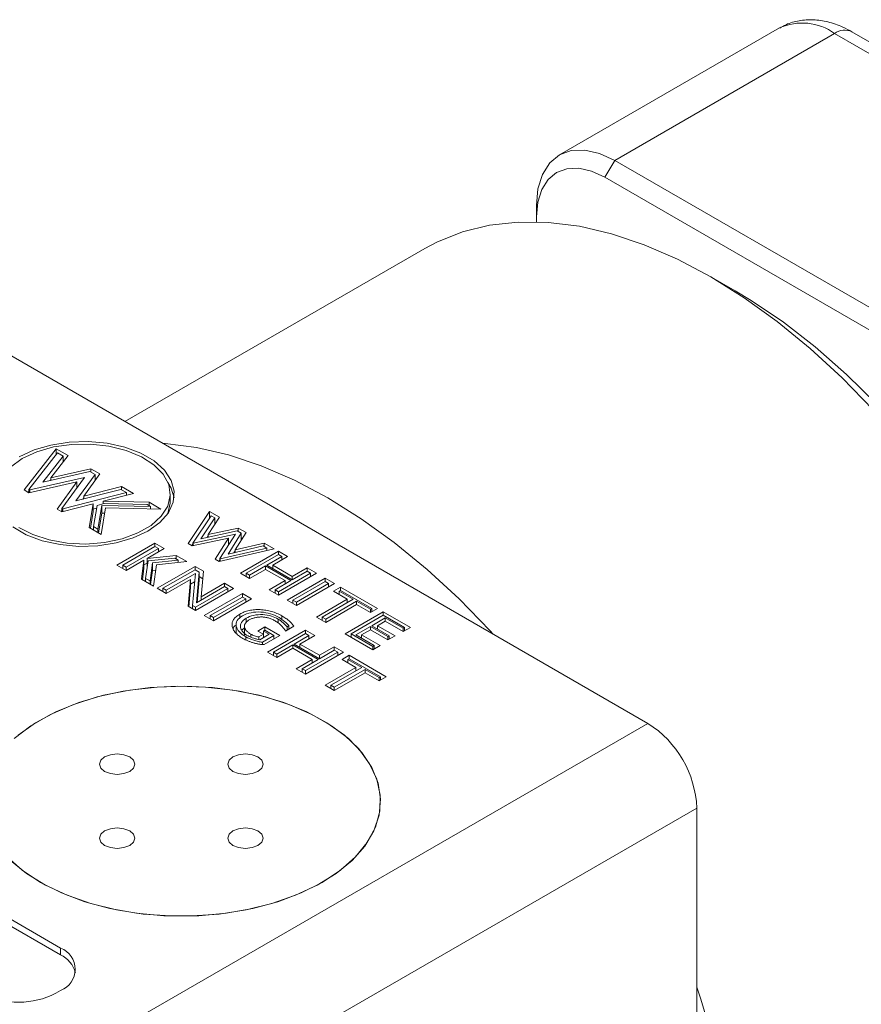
# Model space of a CAD drawing. Header units: inches. Extents: x 1.42 to 7.57, y 1.63 to 8.46.
# Tile 15 of 16: x 5.71 to 6.47, y 5.96 to 6.85. Entities that reach past the tile are written whole.
import ezdxf

# ---------------------------------------------------------------- set-up
doc = ezdxf.new("R2010")
doc.units = ezdxf.units.IN
doc.header["$MEASUREMENT"] = 0

msp = doc.modelspace()

# ---------------------------------------------------------------- linework, layer by layer
at = {"color": 7, "linetype": 'Continuous', "lineweight": 15}
for p, q in [((6.39933, 6.84489), (6.20046, 6.73008)), ((6.44933, 6.83993), (6.25046, 6.72513)), ((6.7426, 6.67063), (6.44933, 6.83993)), ((6.75823, 6.67218), (6.46495, 6.84148)), ((6.25046, 6.72513), (6.24162, 6.70982)), ((6.25046, 6.72513), (6.54373, 6.55582)), ((6.53489, 6.54051), (6.24162, 6.70982)), ((6.17975, 6.68429), (6.17975, 6.67409)), ((6.17975, 6.67409), (6.17975, 6.66958)), ((6.07876, 6.64544), (5.80764, 6.48892)), ((6.35945, 6.60704), (6.33736, 6.6198)), ((5.67297, 6.56667), (6.28055, 6.21592)), ((5.71636, 6.42709), (5.74548, 6.46437)), ((5.72084, 6.42756), (5.74667, 6.46062)), ((5.75178, 6.45767), (5.73325, 6.43407)), ((5.75627, 6.45814), (5.74048, 6.43804)), ((5.74548, 6.46437), (5.75627, 6.45814)), ((5.74548, 6.4591), (5.74548, 6.46437)), ((5.74667, 6.46062), (5.75178, 6.45767)), ((5.75178, 6.45243), (5.75178, 6.45767)), ((5.75178, 6.45359), (5.75241, 6.45323)), ((5.73325, 6.43407), (5.77592, 6.44374)), ((5.74048, 6.43804), (5.77683, 6.44627)), ((5.78063, 6.44102), (5.76326, 6.41721)), ((5.78506, 6.44152), (5.77039, 6.42141)), ((5.77592, 6.44374), (5.78063, 6.44102)), ((5.77683, 6.44627), (5.78506, 6.44152)), ((5.77683, 6.44321), (5.77683, 6.44627)), ((5.78063, 6.43544), (5.78063, 6.44102)), ((5.76418, 6.43441), (5.72075, 6.42455)), ((5.77108, 6.4383), (5.72166, 6.42709)), ((5.74048, 6.43613), (5.74007, 6.43562)), ((5.74048, 6.43571), (5.74048, 6.43804)), ((5.74626, 6.40982), (5.76418, 6.43441)), ((5.7507, 6.41033), (5.77108, 6.4383)), ((5.76418, 6.42882), (5.76418, 6.43441)), ((5.76484, 6.42974), (5.76418, 6.42959)), ((5.77039, 6.42141), (5.80466, 6.4302)), ((5.78063, 6.43693), (5.7814, 6.43649)), ((5.80466, 6.4302), (5.81545, 6.42398)), ((5.80466, 6.42714), (5.80466, 6.4302)), ((5.72075, 6.42455), (5.71636, 6.42709)), ((5.7202, 6.42487), (5.72084, 6.42568)), ((5.72166, 6.42709), (5.72084, 6.42756)), ((5.72084, 6.42457), (5.72084, 6.42756)), ((5.72166, 6.42476), (5.72166, 6.42709)), ((5.80894, 6.42467), (5.75148, 6.40987)), ((5.76326, 6.41721), (5.80383, 6.42762)), ((5.77039, 6.41904), (5.77039, 6.42141)), ((5.81545, 6.42398), (5.78801, 6.41691)), ((5.80383, 6.42762), (5.80894, 6.42467)), ((5.80894, 6.4223), (5.80894, 6.42467)), ((5.84861, 6.41628), (5.84861, 6.42343)), ((5.77894, 6.41457), (5.75066, 6.40729)), ((5.77039, 6.41984), (5.76967, 6.41885)), ((5.77523, 6.3931), (5.77894, 6.41457)), ((5.77894, 6.40743), (5.77894, 6.41457)), ((5.77913, 6.39391), (5.78245, 6.41309)), ((5.78245, 6.41309), (5.78879, 6.41473)), ((5.78679, 6.41314), (5.78307, 6.39164)), ((5.83075, 6.41208), (5.78679, 6.41314)), ((5.78679, 6.40599), (5.78679, 6.41314)), ((5.78801, 6.41691), (5.82941, 6.41592)), ((5.78801, 6.41452), (5.78801, 6.41691)), ((5.78879, 6.41473), (5.82779, 6.41379)), ((5.82779, 6.41379), (5.83075, 6.41208)), ((5.82941, 6.41592), (5.8402, 6.40969)), ((5.82941, 6.41286), (5.82941, 6.41592)), ((5.83075, 6.40992), (5.83075, 6.41208)), ((5.75066, 6.40729), (5.74626, 6.40982)), ((5.74993, 6.40771), (5.7507, 6.40876)), ((5.75148, 6.40987), (5.7507, 6.41033)), ((5.7507, 6.4073), (5.7507, 6.41033)), ((5.75148, 6.4075), (5.75148, 6.40987)), ((5.77635, 6.39246), (5.77894, 6.40743)), ((5.78202, 6.41059), (5.77894, 6.4098)), ((5.78679, 6.40599), (5.78371, 6.38821)), ((5.79017, 6.41089), (5.78601, 6.38688)), ((5.78931, 6.40593), (5.78679, 6.40599)), ((5.8402, 6.40969), (5.79017, 6.41089)), ((5.86475, 6.3785), (5.88411, 6.40756)), ((5.86913, 6.37903), (5.88554, 6.40367)), ((5.88411, 6.40756), (5.89316, 6.40233)), ((5.88411, 6.40152), (5.88411, 6.40756)), ((5.88554, 6.40367), (5.88879, 6.40179)), ((5.88879, 6.40179), (5.87636, 6.383)), ((5.89316, 6.40233), (5.88282, 6.38669)), ((5.88879, 6.39573), (5.88879, 6.40179)), ((5.88879, 6.39771), (5.88974, 6.39716)), ((5.78601, 6.38688), (5.77523, 6.3931)), ((5.78307, 6.39164), (5.77913, 6.39391)), ((5.77913, 6.39085), (5.77913, 6.39391)), ((5.78307, 6.38858), (5.78307, 6.39164)), ((5.90759, 6.38706), (5.86938, 6.37889)), ((5.87636, 6.383), (5.90916, 6.39003)), ((5.88282, 6.38562), (5.88187, 6.38418)), ((5.88282, 6.38669), (5.91011, 6.39254)), ((5.88282, 6.38438), (5.88282, 6.38669)), ((5.89353, 6.36495), (5.90759, 6.38706)), ((5.91281, 6.38793), (5.90084, 6.3691)), ((5.91716, 6.38848), (5.90725, 6.37291)), ((5.90916, 6.39003), (5.91281, 6.38793)), ((5.91011, 6.39254), (5.91716, 6.38848)), ((5.91011, 6.38948), (5.91011, 6.39254)), ((5.91281, 6.38164), (5.91281, 6.38793)), ((5.80041, 6.35903), (5.83479, 6.37888)), ((5.83479, 6.37888), (5.84316, 6.37405)), ((5.83479, 6.37582), (5.83479, 6.37888)), ((5.86843, 6.37638), (5.86475, 6.3785)), ((5.86819, 6.37651), (5.86913, 6.37792)), ((5.90126, 6.3834), (5.86843, 6.37638)), ((5.86938, 6.37889), (5.86913, 6.37903)), ((5.86913, 6.37653), (5.86913, 6.37903)), ((5.86938, 6.37658), (5.86938, 6.37889)), ((5.88918, 6.36439), (5.90126, 6.3834)), ((5.90084, 6.3691), (5.93272, 6.37644)), ((5.90126, 6.37711), (5.90126, 6.3834)), ((5.90233, 6.37879), (5.90126, 6.37856)), ((5.90725, 6.37291), (5.93362, 6.37897)), ((5.91281, 6.38384), (5.91383, 6.38325)), ((5.93272, 6.37644), (5.93598, 6.37455)), ((5.93362, 6.37897), (5.94265, 6.37376)), ((5.93362, 6.37591), (5.93362, 6.37897)), ((5.80571, 6.35903), (5.83479, 6.37582)), ((5.83785, 6.37405), (5.80877, 6.35726)), ((5.84316, 6.37405), (5.82759, 6.36506)), ((5.82759, 6.36506), (5.85398, 6.3678)), ((5.83479, 6.37582), (5.83785, 6.37405)), ((5.83785, 6.37099), (5.83785, 6.37405)), ((5.85398, 6.3678), (5.8636, 6.36225)), ((5.85398, 6.36474), (5.85398, 6.3678)), ((5.94265, 6.37376), (5.89286, 6.36227)), ((5.93598, 6.37455), (5.89376, 6.36481)), ((5.90725, 6.37204), (5.90616, 6.37032)), ((5.90725, 6.37057), (5.90725, 6.37291)), ((5.91199, 6.35177), (5.94637, 6.37161)), ((5.91729, 6.35177), (5.94637, 6.36855)), ((5.93598, 6.37222), (5.93598, 6.37455)), ((5.94637, 6.37161), (5.95473, 6.36679)), ((5.94637, 6.36855), (5.94637, 6.37161)), ((5.94637, 6.36855), (5.94943, 6.36679)), ((5.80877, 6.3542), (5.80041, 6.35903)), ((5.80877, 6.35726), (5.80571, 6.35903)), ((5.80571, 6.35597), (5.80571, 6.35903)), ((5.82483, 6.36347), (5.80877, 6.3542)), ((5.82247, 6.3463), (5.82483, 6.36347)), ((5.82483, 6.35632), (5.82483, 6.36347)), ((5.82759, 6.36098), (5.82483, 6.35938)), ((5.82634, 6.34712), (5.82852, 6.36296)), ((5.82759, 6.35792), (5.82759, 6.36506)), ((5.82852, 6.36296), (5.85272, 6.36547)), ((5.83256, 6.36122), (5.83031, 6.34483)), ((5.85588, 6.36365), (5.83256, 6.36122)), ((5.83256, 6.35408), (5.83256, 6.36122)), ((5.83607, 6.35939), (5.8334, 6.33999)), ((5.8636, 6.36225), (5.83607, 6.35939)), ((5.85272, 6.36547), (5.85588, 6.36365)), ((5.85588, 6.36145), (5.85588, 6.36365)), ((5.89286, 6.36227), (5.88918, 6.36439)), ((5.89251, 6.36248), (5.89353, 6.36408)), ((5.89376, 6.36481), (5.89353, 6.36495)), ((5.89353, 6.36243), (5.89353, 6.36495)), ((5.89376, 6.36248), (5.89376, 6.36481)), ((5.94943, 6.36679), (5.93596, 6.35901)), ((5.93596, 6.35901), (5.95892, 6.34575)), ((5.95473, 6.36679), (5.94126, 6.35901)), ((5.94126, 6.35901), (5.95892, 6.34882)), ((5.94126, 6.35595), (5.94126, 6.35901)), ((5.94943, 6.36373), (5.94943, 6.36679)), ((5.80877, 6.3542), (5.80877, 6.35726)), ((5.82338, 6.34577), (5.82483, 6.35632)), ((5.82759, 6.35792), (5.82783, 6.35794)), ((5.83256, 6.35408), (5.83083, 6.34147)), ((5.83538, 6.35437), (5.83256, 6.35408)), ((5.83665, 6.33811), (5.87104, 6.35796)), ((5.84196, 6.33811), (5.87104, 6.35489)), ((5.87129, 6.35151), (5.84502, 6.33634)), ((5.86871, 6.32266), (5.87129, 6.35151)), ((5.87104, 6.35796), (5.87856, 6.35361)), ((5.87104, 6.35489), (5.87104, 6.35796)), ((5.87104, 6.35489), (5.87473, 6.35276)), ((5.87473, 6.35276), (5.87226, 6.32502)), ((5.87473, 6.34562), (5.87473, 6.35276)), ((5.87856, 6.35361), (5.8765, 6.33053)), ((5.92035, 6.34694), (5.91199, 6.35177)), ((5.92035, 6.35), (5.91729, 6.35177)), ((5.91729, 6.3487), (5.91729, 6.35177)), ((5.93476, 6.35831), (5.92035, 6.35)), ((5.93476, 6.35525), (5.92035, 6.34694)), ((5.92035, 6.34694), (5.92035, 6.35)), ((5.95771, 6.34506), (5.93476, 6.35831)), ((5.93476, 6.35525), (5.93476, 6.35831)), ((5.95241, 6.34506), (5.93476, 6.35525)), ((5.98075, 6.35177), (5.94637, 6.33192)), ((5.97545, 6.35177), (5.94637, 6.33498)), ((5.95892, 6.34882), (5.97239, 6.35659)), ((5.95892, 6.34575), (5.97239, 6.35353)), ((5.97239, 6.35659), (5.98075, 6.35177)), ((5.97239, 6.35353), (5.97239, 6.35659)), ((5.97239, 6.35353), (5.97545, 6.35177)), ((5.97545, 6.3487), (5.97545, 6.35177)), ((5.8334, 6.33999), (5.82247, 6.3463)), ((5.83031, 6.34483), (5.82634, 6.34712)), ((5.82634, 6.34406), (5.82634, 6.34712)), ((5.83031, 6.34177), (5.83031, 6.34483)), ((5.86704, 6.346), (5.84502, 6.33328)), ((5.86488, 6.32181), (5.86704, 6.346)), ((5.86704, 6.33885), (5.86704, 6.346)), ((5.87062, 6.34398), (5.86704, 6.34191)), ((5.87473, 6.34562), (5.87293, 6.32541)), ((5.87473, 6.34868), (5.87795, 6.34682)), ((5.8765, 6.33053), (5.89752, 6.34267)), ((5.89752, 6.34267), (5.90588, 6.33784)), ((5.89752, 6.33961), (5.89752, 6.34267)), ((5.93801, 6.33674), (5.95241, 6.34506)), ((5.94331, 6.33674), (5.95771, 6.34506)), ((5.95241, 6.342), (5.95241, 6.34506)), ((5.95427, 6.32736), (5.98865, 6.34721)), ((5.95892, 6.34575), (5.95892, 6.34882)), ((5.95957, 6.32736), (5.98865, 6.34414)), ((5.99702, 6.34238), (5.96263, 6.32253)), ((5.99171, 6.34238), (5.96263, 6.32559)), ((5.98865, 6.34721), (5.99702, 6.34238)), ((5.98865, 6.34414), (5.98865, 6.34721)), ((5.98865, 6.34414), (5.99171, 6.34238)), ((5.99171, 6.33932), (5.99171, 6.34238)), ((5.84502, 6.33328), (5.83665, 6.33811)), ((5.84502, 6.33634), (5.84196, 6.33811)), ((5.84196, 6.33505), (5.84196, 6.33811)), ((5.84502, 6.33328), (5.84502, 6.33634)), ((5.86549, 6.32146), (5.86704, 6.33885)), ((5.90588, 6.33784), (5.8715, 6.31799)), ((5.90058, 6.33784), (5.8715, 6.32105)), ((5.87226, 6.32502), (5.89752, 6.33961)), ((5.8794, 6.31343), (5.91378, 6.33328)), ((5.89752, 6.33961), (5.90058, 6.33784)), ((5.90058, 6.33478), (5.90058, 6.33784)), ((5.91378, 6.33328), (5.92215, 6.32845)), ((5.91378, 6.33022), (5.91378, 6.33328)), ((5.94637, 6.33192), (5.93801, 6.33674)), ((5.94637, 6.33498), (5.94331, 6.33674)), ((5.94331, 6.33368), (5.94331, 6.33674)), ((5.94637, 6.33192), (5.94637, 6.33498)), ((5.99609, 6.3354), (6.00259, 6.33916)), ((6.00863, 6.32816), (5.99609, 6.3354)), ((6.00139, 6.3354), (6.00259, 6.3361)), ((6.01394, 6.32816), (6.00139, 6.3354)), ((6.00139, 6.33234), (6.00139, 6.3354)), ((6.00259, 6.33916), (6.03605, 6.31985)), ((6.00259, 6.3361), (6.00259, 6.33916)), ((6.00259, 6.3361), (6.03074, 6.31985)), ((5.8765, 6.32747), (5.8765, 6.33053)), ((5.8847, 6.31343), (5.91378, 6.33022)), ((5.92215, 6.32845), (5.88776, 6.3086)), ((5.91684, 6.32845), (5.88776, 6.31166)), ((5.91378, 6.33022), (5.91684, 6.32845)), ((5.91684, 6.32539), (5.91684, 6.32845)), ((5.96263, 6.32253), (5.95427, 6.32736)), ((5.96263, 6.32559), (5.95957, 6.32736)), ((5.95957, 6.3243), (5.95957, 6.32736)), ((5.96263, 6.32253), (5.96263, 6.32559)), ((5.98075, 6.31207), (6.00863, 6.32816)), ((5.98606, 6.31207), (6.01394, 6.32816)), ((6.017, 6.3264), (5.98912, 6.3103)), ((6.017, 6.32333), (5.98912, 6.30724)), ((6.00863, 6.3251), (6.00863, 6.32816)), ((6.02954, 6.31915), (6.017, 6.3264)), ((6.017, 6.32333), (6.017, 6.3264)), ((6.02954, 6.31609), (6.017, 6.32333)), ((5.8715, 6.31799), (5.86488, 6.32181)), ((5.8715, 6.32105), (5.86871, 6.32266)), ((5.86871, 6.3196), (5.86871, 6.32266)), ((5.8715, 6.31799), (5.8715, 6.32105)), ((5.9114, 6.31098), (5.9114, 6.31474)), ((6.00677, 6.29705), (6.04116, 6.3169)), ((6.03605, 6.31985), (6.02954, 6.31609)), ((6.03074, 6.31985), (6.02954, 6.31915)), ((6.02954, 6.31609), (6.02954, 6.31915)), ((6.03074, 6.31678), (6.03074, 6.31985)), ((6.04116, 6.3169), (6.06578, 6.30268)), ((6.04116, 6.31383), (6.04116, 6.3169)), ((5.88776, 6.3086), (5.8794, 6.31343)), ((5.8847, 6.31037), (5.8847, 6.31343)), ((5.88776, 6.31166), (5.8847, 6.31343)), ((5.88776, 6.3086), (5.88776, 6.31166)), ((5.90818, 6.30614), (5.90818, 6.29721)), ((5.91727, 6.307), (5.91727, 6.311)), ((5.94604, 6.30673), (5.94604, 6.31021)), ((5.98912, 6.30724), (5.98075, 6.31207)), ((5.98912, 6.3103), (5.98606, 6.31207)), ((5.98606, 6.30901), (5.98606, 6.31207)), ((5.98912, 6.30724), (5.98912, 6.3103)), ((6.01208, 6.29705), (6.04116, 6.31383)), ((6.04302, 6.31137), (6.03074, 6.30429)), ((6.04302, 6.30831), (6.03605, 6.30429)), ((6.04116, 6.31383), (6.06048, 6.30268)), ((6.05928, 6.30199), (6.04302, 6.31137)), ((6.04302, 6.30831), (6.04302, 6.31137)), ((6.05928, 6.29892), (6.04302, 6.30831)), ((5.91571, 6.30239), (5.91336, 6.30018)), ((5.91571, 6.30475), (5.91571, 6.29581)), ((5.92154, 6.29399), (5.92154, 6.29661)), ((5.92772, 6.29948), (5.93423, 6.30324)), ((5.93283, 6.29653), (5.92772, 6.29948)), ((5.92856, 6.29407), (5.93283, 6.29653)), ((5.92952, 6.29156), (5.93814, 6.29653)), ((5.93283, 6.29347), (5.93283, 6.29653)), ((5.93302, 6.29948), (5.93423, 6.30018)), ((5.93814, 6.29653), (5.93302, 6.29948)), ((5.93302, 6.29358), (5.93302, 6.29948)), ((5.93423, 6.30324), (5.9477, 6.29546)), ((5.93423, 6.30018), (5.93423, 6.30324)), ((5.93423, 6.30018), (5.9424, 6.29546)), ((5.93655, 6.28044), (5.97093, 6.30029)), ((5.94185, 6.28044), (5.97093, 6.29723)), ((5.96029, 6.3038), (5.95281, 6.29948)), ((5.95588, 6.30432), (5.9542, 6.30335)), ((5.9542, 6.30028), (5.9542, 6.30335)), ((5.95588, 6.30126), (5.95588, 6.30432)), ((5.97093, 6.30029), (5.9793, 6.29546)), ((5.97093, 6.29723), (5.97093, 6.30029)), ((5.97093, 6.29723), (5.97399, 6.29546)), ((6.03186, 6.28256), (6.00677, 6.29705)), ((6.01208, 6.29399), (6.01208, 6.29705)), ((6.03186, 6.28562), (6.01208, 6.29705)), ((6.02954, 6.3036), (6.01634, 6.29597)), ((6.02954, 6.30053), (6.02164, 6.29597)), ((6.04534, 6.29448), (6.02954, 6.3036)), ((6.02954, 6.30053), (6.02954, 6.3036)), ((6.04534, 6.29141), (6.02954, 6.30053)), ((6.03074, 6.30429), (6.04654, 6.29517)), ((6.03605, 6.30429), (6.05184, 6.29517)), ((6.03605, 6.30123), (6.03605, 6.30429)), ((6.06578, 6.30268), (6.05928, 6.29892)), ((6.06048, 6.30268), (6.05928, 6.30199)), ((6.05928, 6.29892), (6.05928, 6.30199)), ((6.06048, 6.29962), (6.06048, 6.30268)), ((5.92856, 6.29178), (5.92856, 6.29407)), ((5.9424, 6.29546), (5.93191, 6.2894)), ((5.93191, 6.28735), (5.93191, 6.2894)), ((5.93283, 6.29529), (5.93302, 6.2954)), ((5.9477, 6.29546), (5.93337, 6.28719)), ((5.9424, 6.2924), (5.9424, 6.29546)), ((5.97399, 6.29546), (5.96052, 6.28768)), ((5.96052, 6.28768), (5.98348, 6.27443)), ((5.9793, 6.29546), (5.96582, 6.28768)), ((5.96582, 6.28768), (5.98348, 6.27749)), ((5.96582, 6.28462), (5.96582, 6.28768)), ((5.97399, 6.2924), (5.97399, 6.29546)), ((6.01634, 6.29597), (6.03307, 6.28632)), ((6.02164, 6.29597), (6.03837, 6.28632)), ((6.02164, 6.29291), (6.02164, 6.29597)), ((6.05184, 6.29517), (6.04534, 6.29141)), ((6.04654, 6.29517), (6.04534, 6.29448)), ((6.04534, 6.29141), (6.04534, 6.29448)), ((6.04654, 6.29211), (6.04654, 6.29517)), ((5.74943, 6.01268), (5.28539, 6.28057)), ((5.94491, 6.27561), (5.93655, 6.28044)), ((5.94491, 6.27867), (5.94185, 6.28044)), ((5.94185, 6.27738), (5.94185, 6.28044)), ((5.95932, 6.28699), (5.94491, 6.27867)), ((5.95932, 6.28393), (5.94491, 6.27561)), ((5.94491, 6.27561), (5.94491, 6.27867)), ((5.98228, 6.27373), (5.95932, 6.28699)), ((5.95932, 6.28393), (5.95932, 6.28699)), ((5.97697, 6.27373), (5.95932, 6.28393)), ((6.00532, 6.28044), (5.97093, 6.26059)), ((6.00001, 6.28044), (5.97093, 6.26365)), ((5.98348, 6.27749), (5.99695, 6.28527)), ((5.98348, 6.27443), (5.99695, 6.2822)), ((5.99695, 6.28527), (6.00532, 6.28044)), ((5.99695, 6.2822), (5.99695, 6.28527)), ((5.99695, 6.2822), (6.00001, 6.28044)), ((6.00001, 6.27738), (6.00001, 6.28044)), ((6.03837, 6.28632), (6.03186, 6.28256)), ((6.03307, 6.28632), (6.03186, 6.28562)), ((6.03186, 6.28256), (6.03186, 6.28562)), ((6.03307, 6.28326), (6.03307, 6.28632)), ((5.74943, 6.00656), (5.28539, 6.27444)), ((5.96257, 6.26542), (5.97697, 6.27373)), ((5.96787, 6.26542), (5.98228, 6.27373)), ((5.97697, 6.27067), (5.97697, 6.27373)), ((5.98348, 6.27443), (5.98348, 6.27749)), ((6.00392, 6.27373), (6.01043, 6.27749)), ((6.01647, 6.26649), (6.00392, 6.27373)), ((6.00922, 6.27373), (6.01043, 6.27443)), ((6.02177, 6.26649), (6.00922, 6.27373)), ((6.00922, 6.27067), (6.00922, 6.27373)), ((6.01043, 6.27749), (6.04388, 6.25818)), ((6.01043, 6.27443), (6.01043, 6.27749)), ((6.01043, 6.27443), (6.03858, 6.25818)), ((5.97093, 6.26059), (5.96257, 6.26542)), ((5.96787, 6.26236), (5.96787, 6.26542)), ((5.97093, 6.26365), (5.96787, 6.26542)), ((5.97093, 6.26059), (5.97093, 6.26365)), ((5.98859, 6.2504), (6.01647, 6.26649)), ((5.99389, 6.2504), (6.02177, 6.26649)), ((6.02483, 6.26472), (5.99695, 6.24863)), ((6.02483, 6.26166), (5.99695, 6.24557)), ((6.01647, 6.26343), (6.01647, 6.26649)), ((6.03738, 6.25748), (6.02483, 6.26472)), ((6.02483, 6.26166), (6.02483, 6.26472)), ((6.03738, 6.25442), (6.02483, 6.26166)), ((6.04388, 6.25818), (6.03738, 6.25442)), ((6.03858, 6.25818), (6.03738, 6.25748)), ((6.03738, 6.25442), (6.03738, 6.25748)), ((6.03858, 6.25511), (6.03858, 6.25818)), ((5.99695, 6.24557), (5.98859, 6.2504)), ((5.99695, 6.24863), (5.99389, 6.2504)), ((5.99389, 6.24734), (5.99389, 6.2504)), ((5.99695, 6.24557), (5.99695, 6.24863)), ((5.73679, 5.90201), (6.28055, 6.21592)), ((6.32475, 6.13937), (5.78098, 5.82546)), ((6.32475, 5.81339), (6.32475, 6.13937)), ((5.74943, 6.00656), (5.74943, 6.01268)), ((5.74501, 5.97186), (5.74943, 5.97441))]:
    msp.add_line(p, q, dxfattribs=at)
at = {"color": 8, "linetype": 'Continuous', "lineweight": 15}
for p, q in [((5.94962, 6.30977), (5.94962, 6.31313)), ((5.91689, 6.2916), (5.91689, 6.29431))]:
    msp.add_line(p, q, dxfattribs=at)
at = {"color": 7, "linetype": 'Continuous', "lineweight": 15, "flags": 128}
for points in [[(6.17975, 6.68429), (6.1811, 6.69944), (6.18513, 6.71243), (6.19166, 6.72278), (6.20046, 6.73008), (6.21117, 6.73404), (6.2234, 6.73453), (6.23666, 6.73152), (6.25046, 6.72513)], [(6.24162, 6.70982), (6.22955, 6.71541), (6.21794, 6.71805), (6.20724, 6.71762), (6.19787, 6.71415), (6.19017, 6.70776), (6.18446, 6.69871), (6.18093, 6.68734), (6.17975, 6.67409)], [(6.07876, 6.64544), (6.08964, 6.65121), (6.1127, 6.66045), (6.1373, 6.66654), (6.16326, 6.66941), (6.19041, 6.66907), (6.21857, 6.6655), (6.24753, 6.65873), (6.27711, 6.64882), (6.3071, 6.63583), (6.3373, 6.61984), (6.36749, 6.60096), (6.39748, 6.57933), (6.42706, 6.55509), (6.45603, 6.52841), (6.48418, 6.49948)], [(6.35945, 6.60704), (6.37398, 6.5983), (6.40303, 6.57867), (6.43178, 6.55638), (6.46, 6.53161), (6.4875, 6.50451), (6.51407, 6.4753), (6.53953, 6.44418), (6.56369, 6.41138), (6.58638, 6.37712), (6.60743, 6.34167), (6.6267, 6.30526), (6.64404, 6.26818), (6.65933, 6.23067), (6.67246, 6.19302), (6.68333, 6.1555), (6.69187, 6.11837), (6.69802, 6.0819), (6.70172, 6.04636), (6.70296, 6.012)], [(5.70631, 6.39357), (5.71845, 6.38655), (5.73286, 6.38115), (5.74891, 6.3776), (5.76588, 6.37605), (5.78303, 6.37656), (5.79963, 6.37913), (5.81494, 6.38363), (5.82829, 6.38988), (5.83911, 6.39759), (5.84691, 6.40642), (5.85135, 6.416), (5.85225, 6.42591), (5.84956, 6.43571), (5.84341, 6.44497), (5.83405, 6.45328), (5.8219, 6.4603), (5.80749, 6.4657), (5.79145, 6.46926), (5.77448, 6.47081), (5.75732, 6.47029), (5.74072, 6.46772), (5.72541, 6.46322), (5.71206, 6.45698)], [(5.71179, 6.39319), (5.72442, 6.38665), (5.73918, 6.38183), (5.7554, 6.37896), (5.7723, 6.37816), (5.78911, 6.37948), (5.80503, 6.38286), (5.81932, 6.38813), (5.83131, 6.39506), (5.84045, 6.40331), (5.8463, 6.4125), (5.84859, 6.4222), (5.84721, 6.43196), (5.84223, 6.44132), (5.83388, 6.44984), (5.82256, 6.45713), (5.80878, 6.46284), (5.7932, 6.46671), (5.77654, 6.46856), (5.75959, 6.46829), (5.74313, 6.46593), (5.72793, 6.46158), (5.71471, 6.45544)], [(5.71471, 6.45544), (5.70409, 6.44781)], [(5.85213, 6.41985), (5.84956, 6.42856), (5.84649, 6.4339)], [(5.84649, 6.40581), (5.84859, 6.41506), (5.84861, 6.41628)], [(5.70752, 6.20224), (5.72264, 6.21382), (5.74041, 6.22408), (5.76048, 6.23281), (5.78246, 6.23985), (5.80592, 6.24504), (5.83041, 6.24831), (5.85544, 6.24957), (5.88054, 6.24881), (5.90521, 6.24605), (5.92897, 6.24132), (5.95136, 6.23474), (5.97194, 6.22642), (5.99032, 6.21652), (6.00614, 6.20525), (6.01908, 6.19281), (6.0289, 6.17946), (6.0354, 6.16545), (6.03846, 6.15105), (6.03803, 6.13654), (6.03409, 6.12221), (6.02675, 6.10834), (6.01613, 6.09519), (6.00244, 6.08303), (5.98595, 6.07208)], [(5.73122, 6.07208), (5.75018, 6.06256), (5.77126, 6.05466), (5.79404, 6.04853), (5.81807, 6.04429), (5.84289, 6.04202), (5.86801, 6.04176), (5.89296, 6.04353), (5.91723, 6.04729), (5.94036, 6.05295), (5.9619, 6.06043), (5.98143, 6.06956), (5.99857, 6.08017), (6.01298, 6.09205), (6.02439, 6.10497), (6.03257, 6.11869), (6.03737, 6.13293), (6.03868, 6.14742), (6.03649, 6.16187), (6.03084, 6.17601), (6.02184, 6.18955), (6.00965, 6.20224), (5.99453, 6.21382), (5.97676, 6.22408), (5.95669, 6.23281), (5.93471, 6.23985), (5.91125, 6.24504), (5.88676, 6.24831), (5.86173, 6.24957), (5.83663, 6.24881), (5.81197, 6.24605), (5.78821, 6.24132), (5.76582, 6.23474), (5.74523, 6.22642), (5.72685, 6.21652), (5.71104, 6.20525)], [(5.78925, 6.17252), (5.79446, 6.17051), (5.8006, 6.1698), (5.80675, 6.17051), (5.81196, 6.17252), (5.81544, 6.17553), (5.81667, 6.17908), (5.81544, 6.18263), (5.81196, 6.18563), (5.80675, 6.18764), (5.8006, 6.18835), (5.79446, 6.18764), (5.78925, 6.18563), (5.78576, 6.18263), (5.78454, 6.17908), (5.78576, 6.17553), (5.78925, 6.17252)], [(5.90521, 6.17252), (5.91042, 6.17051), (5.91657, 6.1698), (5.92272, 6.17051), (5.92793, 6.17252), (5.93141, 6.17553), (5.93263, 6.17908), (5.93141, 6.18263), (5.92793, 6.18563), (5.92272, 6.18764), (5.91657, 6.18835), (5.91042, 6.18764), (5.90521, 6.18563), (5.90173, 6.18263), (5.90051, 6.17908), (5.90173, 6.17553), (5.90521, 6.17252)], [(5.78925, 6.10557), (5.79446, 6.10356), (5.8006, 6.10286), (5.80675, 6.10356), (5.81196, 6.10557), (5.81544, 6.10858), (5.81667, 6.11213), (5.81544, 6.11568), (5.81196, 6.11869), (5.80675, 6.1207), (5.8006, 6.1214), (5.79446, 6.1207), (5.78925, 6.11869), (5.78576, 6.11568), (5.78454, 6.11213), (5.78576, 6.10858), (5.78925, 6.10557)], [(5.90521, 6.10557), (5.91042, 6.10356), (5.91657, 6.10286), (5.92272, 6.10356), (5.92793, 6.10557), (5.93141, 6.10858), (5.93263, 6.11213), (5.93141, 6.11568), (5.92793, 6.11869), (5.92272, 6.1207), (5.91657, 6.1214), (5.91042, 6.1207), (5.90521, 6.11869), (5.90173, 6.11568), (5.90051, 6.11213), (5.90173, 6.10858), (5.90521, 6.10557)], [(5.70105, 6.09519), (5.71473, 6.08303), (5.73122, 6.07208)], [(5.98595, 6.07208), (5.96699, 6.06256), (5.94591, 6.05466), (5.92314, 6.04853), (5.89911, 6.04429), (5.87429, 6.04202), (5.84916, 6.04176), (5.82422, 6.04353), (5.79994, 6.04729), (5.77681, 6.05295), (5.75527, 6.06043), (5.73574, 6.06956), (5.7186, 6.08017), (5.70419, 6.09205)]]:
    msp.add_lwpolyline(points, dxfattribs=at)
at = {"color": 8, "linetype": 'Continuous', "lineweight": 15, "flags": 128}
msp.add_lwpolyline([(5.84161, 6.46931), (5.84411, 6.46915), (5.87226, 6.46558), (5.90123, 6.45882), (5.93081, 6.4489), (5.9608, 6.43591), (5.99099, 6.41992), (6.02119, 6.40104), (6.05118, 6.37941), (6.08076, 6.35518), (6.10972, 6.3285), (6.13788, 6.29956), (6.14037, 6.29684)], dxfattribs=at)
at = {"color": 8, "linetype": 'Continuous', "lineweight": 15}
for centre, radius, start, end in [((6.42004, 6.79905), 0.0503, 54.38244, 114.30709), ((6.45848, 6.82716), 0.01572, 65.69286, 125.61739), ((5.70384, 5.77516), 0.65304, 1.74234, 18.04977)]:
    msp.add_arc(centre, radius, start, end, dxfattribs=at)
at = {"color": 7, "linetype": 'Continuous', "lineweight": 15}
for centre, radius, start, end in [((6.2288, 6.135), 0.09605, 2.60545, 57.39455), ((5.74216, 5.99355), 0.02047, 290.78344, 69.21656), ((5.73882, 5.98405), 0.02488, 14.98645, 64.76977), ((5.71186, 6.03583), 0.07205, 242.60964, 297.39034)]:
    msp.add_arc(centre, radius, start, end, dxfattribs=at)
for points, knots in [([(6.46495, 6.84148), (6.46223, 6.84295), (6.45518, 6.84675), (6.44347, 6.85073), (6.43012, 6.85272), (6.41733, 6.85178), (6.40693, 6.84913), (6.40156, 6.84578), (6.39969, 6.84462)], [0, 0, 0, 0, 0.130721, 0.337862, 0.533959, 0.721209, 0.90347, 1, 1, 1, 1]), ([(5.91424, 6.29278), (5.91281, 6.29361), (5.91085, 6.2949), (5.90866, 6.29677), (5.90731, 6.29818), (5.90621, 6.29962), (5.90538, 6.30109), (5.90479, 6.3026), (5.90447, 6.30412), (5.90441, 6.30563), (5.9046, 6.3071), (5.90506, 6.30852), (5.90581, 6.30988), (5.9068, 6.31119), (5.90851, 6.31288), (5.91017, 6.31403), (5.9114, 6.31474)], [0, 0, 0, 0, 0.141869, 0.208978, 0.274048, 0.337548, 0.400137, 0.462511, 0.525043, 0.586611, 0.64613, 0.704289, 0.761832, 0.819392, 0.877835, 1, 1, 1, 1]), ([(5.9114, 6.31474), (5.91265, 6.31546), (5.91467, 6.31644), (5.91764, 6.31745), (5.91992, 6.31804), (5.92228, 6.31848), (5.92474, 6.31876), (5.92729, 6.31888), (5.9299, 6.31884), (5.93253, 6.31866), (5.93513, 6.31831), (5.93768, 6.31783), (5.94019, 6.31719), (5.94263, 6.31639), (5.9459, 6.31511), (5.94817, 6.31396), (5.94962, 6.31313)], [0, 0, 0, 0, 0.123719, 0.182461, 0.240216, 0.297686, 0.355518, 0.414663, 0.475479, 0.537402, 0.599228, 0.661501, 0.724795, 0.789821, 0.857182, 1, 1, 1, 1]), ([(5.91994, 6.30947), (5.91921, 6.30905), (5.9182, 6.30837), (5.91717, 6.30736), (5.91656, 6.3066), (5.91612, 6.3058), (5.91582, 6.30498), (5.91569, 6.30412), (5.91572, 6.30325), (5.91591, 6.30238), (5.91625, 6.30151), (5.91674, 6.30065), (5.91741, 6.29981), (5.91819, 6.29898), (5.91953, 6.29788), (5.92068, 6.2971), (5.92154, 6.29661)], [0, 0, 0, 0, 0.124572, 0.183682, 0.241258, 0.298683, 0.356524, 0.415163, 0.475316, 0.536501, 0.597532, 0.659708, 0.723123, 0.788223, 0.855593, 1, 1, 1, 1]), ([(5.9434, 6.30867), (5.94245, 6.30921), (5.94099, 6.30996), (5.93891, 6.31079), (5.93737, 6.31129), (5.93581, 6.31167), (5.93425, 6.31196), (5.93267, 6.31214), (5.93109, 6.3122), (5.92953, 6.31217), (5.92801, 6.31205), (5.92654, 6.31186), (5.92512, 6.31155), (5.92373, 6.31117), (5.92194, 6.31052), (5.92071, 6.30992), (5.91994, 6.30947)], [0, 0, 0, 0, 0.150264, 0.219579, 0.285989, 0.349388, 0.410849, 0.471078, 0.530908, 0.589788, 0.647234, 0.704064, 0.760866, 0.818282, 0.876686, 1, 1, 1, 1]), ([(5.95281, 6.29948), (5.95229, 6.30039), (5.9514, 6.30172), (5.95, 6.3034), (5.94887, 6.30459), (5.94765, 6.30571), (5.9459, 6.30711), (5.94444, 6.30807), (5.9434, 6.30867)], [0, 0, 0, 0, 0.267069, 0.395285, 0.520111, 0.643021, 0.763388, 1, 1, 1, 1]), ([(5.94962, 6.31313), (5.95084, 6.31243), (5.95256, 6.31133), (5.95464, 6.3098), (5.95605, 6.30865), (5.95731, 6.30746), (5.95881, 6.30588), (5.95977, 6.30464), (5.96029, 6.3038)], [0, 0, 0, 0, 0.264961, 0.392642, 0.518121, 0.640856, 0.762027, 1, 1, 1, 1]), ([(5.90574, 6.3019), (5.90581, 6.30233), (5.90603, 6.30346), (5.90736, 6.30433), (5.90818, 6.30488)], [0, 0, 0, 0, 0.375967, 1, 1, 1, 1]), ([(5.92154, 6.29661), (5.9225, 6.29605), (5.92471, 6.29506), (5.92722, 6.29435), (5.92856, 6.29407)], [0, 0, 0, 0, 0.487191, 1, 1, 1, 1]), ([(5.93337, 6.28719), (5.93265, 6.28719), (5.93155, 6.28722), (5.93007, 6.2874), (5.92889, 6.28757), (5.92767, 6.28779), (5.92641, 6.28808), (5.9251, 6.28841), (5.92331, 6.28892), (5.92114, 6.28963), (5.91785, 6.29089), (5.91561, 6.29199), (5.91424, 6.29278)], [0, 0, 0, 0, 0.098083, 0.150734, 0.20644, 0.264926, 0.326414, 0.391868, 0.460199, 0.59882, 0.73459, 1, 1, 1, 1]), ([(5.93191, 6.2894), (5.93058, 6.28951), (5.9281, 6.28996), (5.92258, 6.29153), (5.919, 6.29309), (5.91689, 6.29431)], [0.0898823, 0.0898823, 0.0898823, 0.0898823, 0.3174255, 0.5449687, 1.0000551, 1.0000551, 1.0000551, 1.0000551]), ([(5.9189, 6.29508), (5.92041, 6.2942), (5.92302, 6.29309), (5.92706, 6.29205), (5.92867, 6.29174), (5.92952, 6.29156)], [0.00273, 0.00273, 0.00273, 0.00273, 0.644792, 0.965823, 1.286854, 1.286854, 1.286854, 1.286854]), ([(5.75805, 5.44848), (5.75798, 5.45445), (5.7578, 5.47169), (5.75572, 5.501), (5.75111, 5.53654), (5.74425, 5.5727), (5.73524, 5.60928), (5.72412, 5.64604), (5.71099, 5.68279), (5.69591, 5.71932), (5.67899, 5.7554), (5.66033, 5.79084), (5.64003, 5.82542), (5.61822, 5.85895), (5.59502, 5.89123), (5.57056, 5.92208), (5.54498, 5.9513), (5.51841, 5.97872), (5.49101, 6.00419), (5.46292, 6.02754), (5.43429, 6.04862), (5.40527, 6.06729), (5.37601, 6.08343), (5.34668, 6.09691), (5.31746, 6.1076), (5.28853, 6.11541), (5.2601, 6.12026), (5.23237, 6.1221), (5.2056, 6.1209), (5.17995, 6.11676), (5.15574, 6.10953), (5.1374, 6.10207), (5.12775, 6.09612), (5.12512, 6.09449)], [0, 0, 0, 0, 0.017853, 0.051535, 0.085193, 0.11882, 0.152413, 0.185972, 0.219501, 0.253007, 0.286494, 0.319971, 0.353444, 0.386921, 0.420406, 0.453908, 0.487435, 0.520992, 0.554588, 0.588228, 0.621917, 0.655653, 0.689434, 0.723243, 0.757044, 0.790783, 0.824389, 0.857777, 0.890861, 0.923583, 0.95593, 0.987958, 1, 1, 1, 1])]:
    msp.add_open_spline(points, degree=3, knots=knots, dxfattribs=at)
for points in [[(5.91405, 6.31321), (5.91618, 6.31444), (5.92138, 6.31651), (5.93055, 6.31696), (5.93949, 6.31531), (5.94469, 6.31291), (5.94697, 6.3116)], [(5.94604, 6.31021), (5.94424, 6.31124), (5.94044, 6.3131), (5.93224, 6.31472), (5.92371, 6.31394), (5.91918, 6.31211), (5.91727, 6.311)], [(5.91689, 6.29431), (5.91464, 6.29561), (5.91055, 6.29858), (5.90775, 6.30374), (5.90847, 6.30902), (5.91195, 6.312), (5.91405, 6.31321)], [(5.91727, 6.311), (5.91544, 6.30993), (5.91236, 6.3074), (5.91151, 6.30257), (5.91409, 6.2983), (5.91715, 6.29607), (5.9189, 6.29508)], [(5.9542, 6.30335), (5.95218, 6.30586), (5.94944, 6.30824), (5.94604, 6.31021)], [(5.94697, 6.3116), (5.95062, 6.3095), (5.95378, 6.30703), (5.95588, 6.30432)]]:
    msp.add_open_spline(points, degree=3, dxfattribs=at)

doc.saveas('drawing.dxf')
